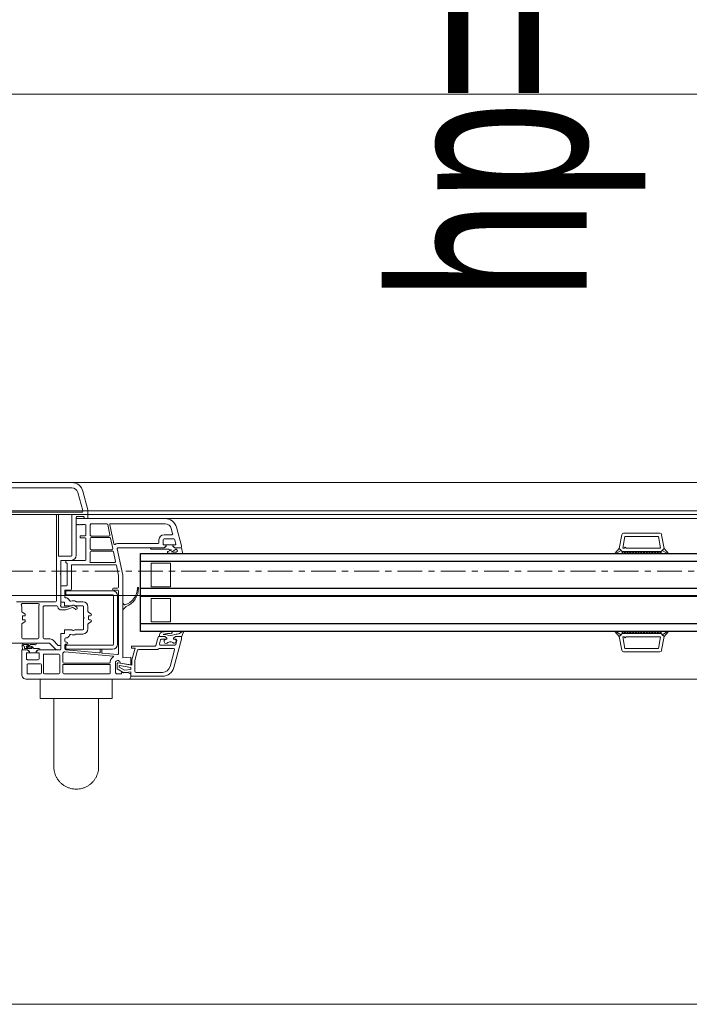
# Model space of a CAD drawing. Header units: centimetres. Extents: x 376 to 6517, y 1901 to 66534.
# Tile 93 of 105: x 2701 to 2736, y 66290 to 66341. Entities that reach past the tile are written whole.
import ezdxf

# ---------------------------------------------------------------- set-up
doc = ezdxf.new("R2010")
doc.units = ezdxf.units.CM
doc.linetypes.add('Linia siatki', pattern=[2.2225, 1.27, -0.3175, 0.3175, -0.3175])
for name, color, linetype, lineweight in [('A-DETL-GENF', 7, 'Continuous', 5), ('A-GENM', 7, 'Continuous', 5), ('A-GLAZ', 7, 'Continuous', 5), ('A-GLAZ-IDEN', 7, 'Continuous', 5), ('S-GRID', 7, 'Continuous', 5)]:
    doc.layers.add(name, color=color, linetype=linetype, lineweight=lineweight)
doc.styles.add('Arial Narrow_1', font='ARIALN.TTF', dxfattribs={"width": 0.8, "height": 10})

# ---------------------------------------------------------------- blocks, each defined once
blk = doc.blocks.new('Windows_S9000-Double-Vent-Window-with-Sashbars - O3 Windows_S9000-Double-Vent-Window-with-Sashbars 2-9090698-__-00_00 Przyziemie PB')
at = {"layer": 'A-DETL-GENF'}
for p, q in [((-5.9, 6.45), (-5.9, 6.6)), ((-5.8, 6.7), (-0.55, 6.7)), ((-8.11, 6.105), (-8.5, 4.652)), ((-5.9, 6.55), (-7.531, 6.55)), ((-6.17, 6.35), (-7.531, 6.35)), ((-6.11, 5.76), (-6.11, 6.29)), ((-5.908, 6.33), (-5.9, 6.55)), ((-5.55, 6.368), (-5.908, 6.33)), ((-5.75, 6.35), (-5.9, 6.45)), ((-5.9, 6.21), (-5.577, 6.244)), ((-5.9, 6.094), (-5.9, 6.21)), ((-5.323, 5.993), (-5.9, 6.094)), ((-5.42, 6.35), (-5.75, 6.35)), ((-5.577, 6.244), (-5.3, 6.085)), ((-5.2, 6.165), (-5.55, 6.368)), ((-5.17, 6.42), (-5.42, 6.42)), ((-5.42, 6.42), (-5.42, 6.35)), ((-5.3, 6.085), (-5.3, 6.012)), ((-5.2, 5.911), (-5.2, 6.165)), ((-5.12, 6.37), (-5.17, 6.42)), ((-5.12, 5.811), (-5.12, 6.37)), ((-4.85, 5.99), (-4.85, 6.38)), ((-4.8, 6.43), (-2.46, 6.43)), ((-2.41, 6.38), (-2.41, 5.99)), ((-2.26, 5.47), (-2.26, 6.38)), ((-2.21, 6.43), (-1.46, 6.43)), ((-1.41, 6.38), (-1.41, 5.47)), ((-1.31, 6.38), (-1.31, 5.97)), ((-0.62, 6.43), (-1.26, 6.43)), ((-0.57, 5.97), (-0.57, 6.38)), ((-0.3, 6.45), (-0.3, 5.2)), ((-7.917, 6.054), (-8.148, 5.193)), ((-6.252, 5.217), (-6.113, 5.734)), ((-6.118, 5.1), (-5.953, 5.713)), ((-5.95, 5.739), (-5.95, 5.984)), ((-5.95, 5.984), (-5.259, 5.862)), ((-5.9, 5.575), (-5.9, 5.97)), ((-5.9, 5.97), (-5.355, 5.874)), ((-5.49, 5.611), (-5.9, 5.575)), ((-5.49, 1.35), (-5.49, 5.611)), ((-4.85, 5.761), (-4.85, 5.82)), ((-2.46, 5.94), (-4.8, 5.94)), ((-4.8, 5.87), (-2.46, 5.87)), ((-2.41, 5.82), (-2.41, 5.391)), ((-1.26, 5.92), (-0.62, 5.92)), ((-1.19, 5.65), (-1.19, 5.35)), ((-0.59, 5.7), (-1.14, 5.7)), ((-0.54, 5.35), (-0.54, 5.65)), ((-33.3, 4.516), (-33.176, 5.217)), ((-33.115, 4.53), (-33.011, 5.12)), ((-33.078, 5.3), (-31.222, 5.3)), ((-33.011, 5.12), (-31.289, 5.12)), ((-31.289, 5.12), (-31.185, 4.53)), ((-31, 4.516), (-31.124, 5.217)), ((-8.1, 5.13), (-7.351, 5.13)), ((-7.265, 5.18), (-6.3, 5.18)), ((-5.93, 5.1), (-6.118, 5.1)), ((-5.93, 5), (-5.93, 5.1)), ((-5.27, 2.17), (-5.27, 5.382)), ((-5.216, 5.432), (-4.438, 5.364)), ((-2.508, 5.295), (-4.994, 5.513)), ((-4.967, 5.16), (-2.567, 5.16)), ((-4.42, 5.344), (-4.42, 5.182)), ((-4.4, 5.162), (-4.34, 5.162)), ((-4.32, 5.182), (-4.32, 5.331)), ((-4.298, 5.351), (-2.566, 5.2)), ((-2.567, 5.16), (-2.567, 4.96)), ((-2.52, 5.15), (-2.52, 4.95)), ((-2.3, 5.15), (-2.3, 5.02)), ((-2.3, 5.15), (-2.3, 4.36)), ((-2.121, 5.2), (-2.25, 5.2)), ((-1.14, 5.2), (-2.25, 5.2)), ((-1.46, 5.42), (-2.21, 5.42)), ((-1.745, 4.865), (-2.051, 5.171)), ((-1.141, 5.2), (-1.245, 5.2)), ((-1.19, 5.35), (-1.04, 5.35)), ((-1.185, 5.13), (-0.925, 5.13)), ((-1.069, 5.251), (-1.141, 5.2)), ((-1.04, 5.3), (-1.14, 5.2)), ((-1.04, 5.35), (-1.04, 5.3)), ((-0.69, 5.349), (-1.04, 5.349)), ((-1.04, 5.349), (-1.04, 5.26)), ((-0.803, 5.13), (-0.442, 5.13)), ((-0.59, 5.106), (-0.8, 5.08)), ((-0.69, 5.3), (-0.69, 5.35)), ((-0.69, 5.35), (-0.54, 5.35)), ((-0.69, 5.26), (-0.69, 5.349)), ((-0.59, 5.2), (-0.69, 5.3)), ((-0.59, 5.2), (-0.662, 5.251)), ((-0.345, 5.2), (-0.59, 5.2)), ((-0.3, 5.2), (-0.59, 5.2)), ((-0.442, 5.13), (-0.434, 5.033)), ((-0.326, 4.954), (-0.345, 5.2)), ((-31.3, 4.58), (-31.35, 4.53)), ((-31.25, 4.53), (-31.3, 4.58)), ((-8.5, 4.652), (-8.5, 4.548)), ((-8.263, 4.713), (-8.209, 4.913)), ((-8.099, 4.65), (-8.215, 4.65)), ((-8.099, 4.6), (-8.199, 4.5)), ((-8.199, 4.5), (-8.099, 4.6)), ((-8.161, 4.95), (-7.43, 4.95)), ((-8.158, 4.65), (-8.099, 4.65)), ((-8.099, 4.65), (-8.099, 4.6)), ((-8.099, 4.6), (-8.099, 4.65)), ((-7.749, 4.6), (-7.749, 4.65)), ((-7.749, 4.65), (-7.724, 4.65)), ((-7.483, 4.65), (-7.749, 4.65)), ((-7.749, 4.65), (-7.749, 4.6)), ((-7.649, 4.5), (-7.749, 4.6)), ((-7.749, 4.6), (-7.649, 4.5)), ((-7.382, 4.887), (-7.435, 4.687)), ((-7.31, 4.537), (-7.196, 4.963)), ((-7.147, 5), (-5.93, 5)), ((-5.217, 2.41), (-5.217, 4.91)), ((-5.017, 4.91), (-5.017, 2.41)), ((-2.567, 4.96), (-4.967, 4.96)), ((-2.57, 4.9), (-2.62, 4.9)), ((-2.62, 4.8), (-2.57, 4.8)), ((-2.52, 4.75), (-2.52, 4.634)), ((-2.25, 4.97), (-2.196, 4.97)), ((-2.161, 4.955), (-1.907, 4.702)), ((1.1, 4.85), (-1.709, 4.85)), ((-1.709, 4.62), (-1.45, 4.62)), ((-1.4, 4.57), (-1.4, 2.99)), ((-1.18, 4.57), (-1.18, 2.985)), ((-0.35, 4.62), (-1.13, 4.62)), ((-1.004, 4.85), (-0.38, 4.85)), ((-0.756, 4.925), (-0.963, 4.92)), ((-0.785, 5.022), (-0.637, 5.04)), ((-0.618, 5.039), (-0.756, 4.925)), ((-0.647, 4.938), (-0.551, 5.018)), ((-0.413, 4.92), (-0.641, 4.92)), ((-0.3, 3.881), (-0.3, 4.57)), ((-33.531, 4.257), (-33.3, 4.516)), ((-33.208, 4.414), (-33.511, 4.232)), ((-33.149, 4.35), (-33.3, 4.516)), ((-33.3, 4.516), (-33.208, 4.414)), ((-33.15, 4.299), (-33.099, 4.35)), ((-33.15, 4.35), (-31.15, 4.35)), ((-33.15, 4.25), (-33.15, 4.35)), ((-33.15, 4.35), (-31.15, 4.35)), ((-31.15, 4.25), (-33.15, 4.25)), ((-33.049, 4.25), (-33.149, 4.35)), ((-31.35, 4.53), (-33.115, 4.53)), ((-32.957, 4.35), (-33.049, 4.25)), ((-32.907, 4.25), (-33.007, 4.35)), ((-32.816, 4.35), (-32.907, 4.25)), ((-32.766, 4.25), (-32.866, 4.35)), ((-32.675, 4.35), (-32.766, 4.25)), ((-32.625, 4.25), (-32.725, 4.35)), ((-32.533, 4.35), (-32.625, 4.25)), ((-32.483, 4.25), (-32.583, 4.35)), ((-32.392, 4.35), (-32.483, 4.25)), ((-32.342, 4.25), (-32.442, 4.35)), ((-32.25, 4.35), (-32.342, 4.25)), ((-32.2, 4.25), (-32.3, 4.35)), ((-32.109, 4.35), (-32.2, 4.25)), ((-32.059, 4.25), (-32.159, 4.35)), ((-31.967, 4.35), (-32.059, 4.25)), ((-31.917, 4.25), (-32.017, 4.35)), ((-31.826, 4.35), (-31.917, 4.25)), ((-31.776, 4.25), (-31.876, 4.35)), ((-31.685, 4.35), (-31.776, 4.25)), ((-31.635, 4.25), (-31.735, 4.35)), ((-31.543, 4.35), (-31.635, 4.25)), ((-31.493, 4.25), (-31.593, 4.35)), ((-31.402, 4.35), (-31.493, 4.25)), ((-31.352, 4.25), (-31.452, 4.35)), ((-31.26, 4.35), (-31.352, 4.25)), ((-31.31, 4.35), (-31.21, 4.25)), ((-31.185, 4.53), (-31.25, 4.53)), ((-31.21, 4.25), (-31.15, 4.331)), ((-31.15, 4.331), (-31.169, 4.35)), ((-31.15, 4.35), (-31, 4.516)), ((-31.15, 4.35), (-31.15, 4.25)), ((-31.092, 4.414), (-31, 4.516)), ((-30.789, 4.232), (-31.092, 4.414)), ((-31, 4.516), (-30.769, 4.257)), ((-8.501, 4.536), (-8.6, 4.327)), ((-8.531, 4.26), (-8.405, 4.359)), ((-8.199, 4.5), (-8.453, 4.5)), ((-8.45, 4.5), (-8.199, 4.5)), ((-7.699, 4.4), (-7.558, 4.4)), ((-7.389, 4.5), (-7.649, 4.5)), ((-7.649, 4.5), (-7.358, 4.5)), ((-7.558, 4.4), (-7.591, 4.386)), ((-7.49, 4.28), (-7.424, 4.326)), ((-3.7, 4.11), (-3.7, 3.881)), ((-3.48, 4.11), (-3.48, 3.58)), ((-3.112, 4.38), (-3.43, 4.38)), ((-3.053, 4.16), (-3.43, 4.16)), ((-2.965, 4.203), (-3.028, 4.167)), ((-2.5, 4.16), (-2.853, 4.16)), ((-2.3, 4.36), (-2.5, 4.36)), ((-2.5, 4.36), (-2.5, 4.16)), ((-7.95, 3.75), (-7.95, 2.55)), ((-6.95, 3.75), (-7.95, 3.75)), ((-6.95, 2.55), (-6.95, 3.75)), ((-3.724, 3.839), (-3.856, 3.756)), ((-3.83, 3.65), (-3.755, 3.65)), ((-3.73, 3.625), (-3.73, 3.475)), ((-3.48, 3.58), (-3.51, 3.55)), ((-3.51, 3.55), (-3.48, 3.52)), ((-0.456, 3.756), (-0.324, 3.839)), ((-0.355, 3.65), (-0.43, 3.65)), ((-0.33, 3.475), (-0.33, 3.625)), ((-5.643, 2.977), (-5.524, 3.096)), ((-5.49, 3.082), (-5.49, 2.838)), ((-3.856, 3.344), (-3.724, 3.261)), ((-3.755, 3.45), (-3.83, 3.45)), ((-3.7, 3.219), (-3.7, 2.99)), ((-3.48, 3.52), (-3.48, 2.99)), ((-2.95, 3.032), (-3.056, 3.106)), ((-2.561, 3.144), (-2.905, 3.026)), ((-2.35, 3.144), (-2.561, 3.144)), ((-0.324, 3.261), (-0.456, 3.344)), ((-0.43, 3.45), (-0.355, 3.45)), ((-0.3, 2.99), (-0.3, 3.219)), ((-7.95, 2.55), (-6.95, 2.55)), ((-5.524, 2.824), (-5.577, 2.878)), ((-3.43, 2.94), (-3.053, 2.94)), ((-3.43, 2.72), (-3.112, 2.72)), ((-3.124, 3.008), (-2.969, 2.899)), ((-3.028, 2.933), (-2.965, 2.897)), ((-2.924, 2.893), (-2.628, 2.994)), ((-2.853, 2.94), (-2.5, 2.94)), ((-2.628, 2.994), (-2.35, 2.994)), ((-2.5, 2.94), (-2.5, 2.74)), ((-2.5, 2.74), (-2.3, 2.74)), ((-2.301, 2.936), (-2.28, 2.915)), ((-2.28, 2.915), (-2.3, 2.895)), ((-2.3, 2.895), (-2.3, 1.33)), ((-2.3, 2.74), (-2.3, 2)), ((-1.45, 2.94), (-2.104, 2.94)), ((-2.08, 2.67), (-2.08, -1.709)), ((-0.03, 2.72), (-2.03, 2.72)), ((-1.151, 2.82), (-0.327, 2.82)), ((-5.02, 2.12), (-5.22, 2.12)), ((-4.967, 2.36), (-2.567, 2.36)), ((-2.567, 2.16), (-4.967, 2.16)), ((-2.86, 2.07), (-2.86, 0.87)), ((-2.54, 2.12), (-2.81, 2.12)), ((-2.567, 2.36), (-2.567, 2.16)), ((-2.52, 2.495), (-2.52, 2.14)), ((-7.95, 1.95), (-7.95, 0.75)), ((-6.95, 1.95), (-7.95, 1.95)), ((-6.95, 0.75), (-6.95, 1.95)), ((-5.27, 1.373), (-5.27, 1.97)), ((-5.22, 2.02), (-5.02, 2.02)), ((-2.64, 1.85), (-2.64, 0.792)), ((-2.4, 1.9), (-2.59, 1.9)), ((-5.205, 0.01), (-5.49, 1.35)), ((-5.161, 0.86), (-5.27, 1.373)), ((-2.3, 1.33), (-2.27, 1.3)), ((-2.27, 1.3), (-2.3, 1.27)), ((-2.3, 1.27), (-2.3, 0.65)), ((-7.95, 0.75), (-6.95, 0.75)), ((-5.116, 0.65), (-5.012, 0.16)), ((-2.91, 0.82), (-5.112, 0.82)), ((-3.854, 0.71), (-5.067, 0.71)), ((-3.82, 0.17), (-3.82, 0.568)), ((-3.6, 0.55), (-3.6, -0.515)), ((-2.569, 0.6), (-3.55, 0.6)), ((-2.35, 0.6), (-2.83, 0.6)), ((-2.625, 0.756), (-2.569, 0.7)), ((-2.569, 0.7), (-2.569, 0.6)), ((-33.531, 0.243), (-33.3, -0.016)), ((-33.208, 0.086), (-33.511, 0.268)), ((-33.149, 0.15), (-33.3, -0.016)), ((-33.3, -0.016), (-33.208, 0.086)), ((-33.15, 0.25), (-33.15, 0.15)), ((-31.15, 0.25), (-33.15, 0.25)), ((-33.15, 0.201), (-33.099, 0.15)), ((-33.15, 0.15), (-31.15, 0.15)), ((-33.15, 0.15), (-31.15, 0.15)), ((-33.049, 0.25), (-33.149, 0.15)), ((-32.957, 0.15), (-33.049, 0.25)), ((-32.907, 0.25), (-33.007, 0.15)), ((-32.816, 0.15), (-32.907, 0.25)), ((-32.766, 0.25), (-32.866, 0.15)), ((-32.675, 0.15), (-32.766, 0.25)), ((-32.625, 0.25), (-32.725, 0.15)), ((-32.533, 0.15), (-32.625, 0.25)), ((-32.483, 0.25), (-32.583, 0.15)), ((-32.392, 0.15), (-32.483, 0.25)), ((-32.342, 0.25), (-32.442, 0.15)), ((-32.25, 0.15), (-32.342, 0.25)), ((-32.2, 0.25), (-32.3, 0.15)), ((-32.109, 0.15), (-32.2, 0.25)), ((-32.059, 0.25), (-32.159, 0.15)), ((-31.967, 0.15), (-32.059, 0.25)), ((-31.917, 0.25), (-32.017, 0.15)), ((-31.826, 0.15), (-31.917, 0.25)), ((-31.776, 0.25), (-31.876, 0.15)), ((-31.685, 0.15), (-31.776, 0.25)), ((-31.635, 0.25), (-31.735, 0.15)), ((-31.543, 0.15), (-31.635, 0.25)), ((-31.493, 0.25), (-31.593, 0.15)), ((-31.402, 0.15), (-31.493, 0.25)), ((-31.352, 0.25), (-31.452, 0.15)), ((-31.26, 0.15), (-31.352, 0.25)), ((-31.31, 0.15), (-31.21, 0.25)), ((-31.21, 0.25), (-31.15, 0.169)), ((-31.15, 0.169), (-31.169, 0.15)), ((-31.15, 0.15), (-31.15, 0.25)), ((-31.15, 0.15), (-31, -0.016)), ((-30.789, 0.268), (-31.092, 0.086)), ((-31.092, 0.086), (-31, -0.016)), ((-31, -0.016), (-30.769, 0.243)), ((-8.565, 0.189), (-8.511, -0.05)), ((-8.141, 0.25), (-8.516, 0.25)), ((-8.248, 0.17), (-8.141, 0.17)), ((-7.895, 0.05), (-7.979, 0.05)), ((-7.843, 0.02), (-7.895, 0.05)), ((-6.975, 0.02), (-7.843, 0.02)), ((-4.963, 0.12), (-3.87, 0.12)), ((-4.927, 0.05), (-3.87, 0.05)), ((-3.1, 0.33), (-3.1, -1.61)), ((-2.88, 0.33), (-2.88, -1.71)), ((-2.23, 0.38), (-2.83, 0.38)), ((-2.18, -1.71), (-2.18, 0.33)), ((-33.3, -0.016), (-33.176, -0.717)), ((-31.35, -0.03), (-33.115, -0.03)), ((-33.115, -0.03), (-33.011, -0.62)), ((-31.3, -0.08), (-31.35, -0.03)), ((-31.25, -0.03), (-31.3, -0.08)), ((-31.289, -0.62), (-31.185, -0.03)), ((-31.185, -0.03), (-31.25, -0.03)), ((-31, -0.016), (-31.124, -0.717)), ((-8.511, -0.05), (-8.17, -0.05)), ((-8.5, -0.154), (-8.5, -0.1)), ((-8.245, -1.105), (-8.5, -0.154)), ((-8.45, -0.05), (-8.17, -0.05)), ((-8.222, -0.225), (-8.158, -0.463)), ((-8.07, -0.2), (-8.203, -0.2)), ((-8.17, -0.05), (-8.098, -0.101)), ((-8.17, -0.05), (-8.07, -0.15)), ((-8.11, -0.5), (-7.62, -0.5)), ((-8.07, -0.11), (-8.07, -0.199)), ((-8.07, -0.15), (-8.07, -0.2)), ((-8.07, -0.199), (-7.72, -0.199)), ((-7.72, -0.15), (-7.62, -0.05)), ((-7.72, -0.199), (-7.72, -0.11)), ((-7.72, -0.2), (-7.72, -0.15)), ((-7.59, -0.2), (-7.72, -0.2)), ((-7.619, -0.05), (-7.691, -0.101)), ((-7.62, -0.05), (-5.254, -0.05)), ((-6.915, -0.05), (-7.619, -0.05)), ((-7.57, -0.45), (-7.57, -0.22)), ((-7.35, -0.45), (-7.35, -0.32)), ((-7.3, -0.27), (-5.255, -0.27)), ((-5.026, -0.255), (-4.821, -1.22)), ((-4.863, -0.54), (-4.976, -0.01)), ((-3.82, 0), (-3.82, -0.53)), ((-33.078, -0.8), (-31.222, -0.8)), ((-33.011, -0.62), (-31.289, -0.62)), ((-7.984, -1.035), (-8.052, -0.783)), ((-8.004, -0.72), (-7.62, -0.72)), ((-4.714, -1.24), (-4.827, -0.71)), ((-3.87, -0.58), (-4.814, -0.58)), ((-4.778, -0.65), (-3.87, -0.65)), ((-3.82, -0.7), (-3.82, -1.23)), ((-3.6, -0.715), (-3.6, -1.2)), ((-3.55, -0.565), (-3.3, -0.565)), ((-3.3, -0.665), (-3.55, -0.665)), ((-3.3, -0.565), (-3.3, -0.665)), ((-4.87, -1.28), (-7.665, -1.28)), ((-3.87, -1.28), (-4.666, -1.28)), ((-3.55, -1.25), (-3.4, -1.25)), ((-3.4, -1.25), (-3.38, -1.23)), ((-3.38, -1.23), (-3.36, -1.25)), ((-3.36, -1.25), (-3.34, -1.23)), ((-3.34, -1.23), (-3.32, -1.25)), ((-3.32, -1.25), (-3.3, -1.23)), ((-3.3, -1.23), (-3.28, -1.25)), ((-3.28, -1.25), (-3.26, -1.23)), ((-3.26, -1.23), (-3.24, -1.25)), ((-3.24, -1.25), (-3.22, -1.23)), ((-3.22, -1.23), (-3.2, -1.25)), ((-3.2, -1.25), (-3.18, -1.23)), ((-3.18, -1.23), (-3.16, -1.25)), ((-3.16, -1.25), (-3.14, -1.23)), ((-3.14, -1.23), (-3.1, -1.27)), ((-3.1, -1.27), (-3.1, -1.55)), ((-3.1, -1.55), (-7.665, -1.55)), ((-3.55, -1.55), (-3.7, -1.55)), ((-3.7, -1.55), (-3.7, -1.992)), ((-3.7, -1.992), (-3.444, -2.955)), ((-3.15, -1.66), (-3.451, -1.66)), ((-3.43, -1.92), (-3.43, -1.963)), ((-3.43, -1.963), (-3.183, -2.885)), ((0.428, -1.87), (-3.38, -1.87)), ((-2.83, -1.76), (-2.23, -1.76)), ((-2.03, -1.76), (0.42, -1.76)), ((-2.864, -3.13), (0.54, -3.13)), ((-2.864, -3.4), (2.866, -3.4))]:
    blk.add_line(p, q, dxfattribs=at)
at = {"layer": 'A-DETL-GENF', "color": 176, "lineweight": 25, "true_color": 0x00007f}
for p, q in [((-57.9, 4.25), (-6.4, 4.25)), ((-6.4, 4.25), (-6.4, 0.25)), ((-57.9, 3.85), (-6.4, 3.85)), ((-57.9, 2.45), (-6.4, 2.45)), ((-57.9, 2.05), (-6.4, 2.05)), ((-57.9, 0.65), (-6.4, 0.65)), ((-6.4, 0.25), (-57.9, 0.25))]:
    blk.add_line(p, q, dxfattribs=at)
at = {"layer": 'A-DETL-GENF'}
for centre, radius, start, end in [((-5.8, 6.6), 0.1, 90, 180), ((-0.55, 6.45), 0.25, 360, 90), ((-7.531, 5.95), 0.6, 90, 165), ((-7.531, 5.95), 0.4, 90, 165), ((-6.17, 6.29), 0.06, 0, 90), ((-4.8, 6.38), 0.05, 90, 180), ((-2.46, 6.38), 0.05, 0, 90), ((-2.21, 6.38), 0.05, 90, 180), ((-1.46, 6.38), 0.05, 0, 90), ((-1.26, 6.38), 0.05, 90, 180), ((-0.62, 6.38), 0.05, 360, 90), ((-6.21, 5.76), 0.1, 345, 0), ((-6.05, 5.739), 0.1, 345, 0), ((-5.23, 5.87), 0.125, 178.2162, 331.6424), ((-5.32, 6.012), 0.02, 260, 0), ((-5.25, 5.911), 0.05, 260, 0), ((-5.225, 5.876), 0.395, 304.0712, 340.3944), ((-4.9, 5.761), 0.05, 340.3944, 0), ((-4.8, 5.99), 0.05, 180, 270), ((-4.8, 5.82), 0.05, 90, 180), ((-2.46, 5.99), 0.05, 270, 0), ((-2.46, 5.82), 0.05, 0, 90), ((-1.26, 5.97), 0.05, 180, 270), ((-1.14, 5.65), 0.05, 90, 180), ((-0.62, 5.97), 0.05, 270, 360), ((-0.59, 5.65), 0.05, 360, 90), ((-33.078, 5.2), 0.1, 90, 170), ((-31.222, 5.2), 0.1, 10, 90), ((-8.1, 5.18), 0.05, 165, 270), ((-7.351, 5.18), 0.05, 270, 330), ((-7.265, 5.13), 0.05, 90, 150), ((-6.3, 5.23), 0.05, 270, 345), ((-5.22, 5.382), 0.05, 85, 180), ((-4.967, 4.91), 0.25, 90, 180), ((-4.993, 5.533), 0.02, 124.0712, 265), ((-4.44, 5.344), 0.02, 0, 85), ((-4.4, 5.182), 0.02, 180, 270), ((-4.34, 5.182), 0.02, 270, 0), ((-4.3, 5.331), 0.02, 85, 180), ((-2.57, 5.15), 0.05, 0, 85), ((-2.504, 5.345), 0.05, 265, 322.4607), ((-2.25, 5.15), 0.27, 131.0145, 142.4607), ((-2.46, 5.391), 0.05, 311.0145, 0), ((-2.25, 5.15), 0.05, 90, 180), ((-2.25, 5.15), 0.05, 90, 180), ((-2.21, 5.47), 0.05, 180, 270), ((-2.121, 5.1), 0.1, 45, 90), ((-1.46, 5.47), 0.05, 270, 0), ((-1.185, 5.19), 0.06, 180, 270), ((-1.04, 5.21), 0.05, 90.4543, 125.2176), ((-0.925, 5.1), 0.03, 9.2336, 90), ((-0.797, 5.121), 0.1, 189.2336, 277.0491), ((-0.803, 5.105), 0.025, 90, 277.0491), ((-0.691, 5.21), 0.05, 54.7933, 89.5457), ((-0.641, 5.07), 0.03, 277.0491, 1.8451), ((-0.596, 5.062), 0.02, 319.0752, 119.4087), ((-0.583, 5.057), 0.05, 309.9917, 97.0491), ((-8.215, 4.7), 0.05, 165, 270), ((-8.138, 4.751), 0.103, 64.8309, 258.5445), ((-8.161, 4.9), 0.05, 90, 165), ((-7.94, 4.996), 0.216, 224.5045, 318.3537), ((-7.721, 4.76), 0.109, 268.4079, 121.9792), ((-7.483, 4.7), 0.05, 270, 345), ((-7.43, 4.9), 0.05, 345, 90), ((-7.147, 4.95), 0.05, 90, 165), ((-4.967, 4.91), 0.05, 90, 180), ((-2.55, 4.365), 0.22, 94.248, 161.5112), ((-2.62, 4.85), 0.05, 90, 270), ((-2.57, 4.95), 0.05, 270, 0), ((-2.57, 4.75), 0.05, 0, 90), ((-2.57, 4.634), 0.05, 274.248, 0), ((-2.25, 5.02), 0.05, 180, 270), ((-2.196, 4.92), 0.05, 45, 90), ((-1.709, 4.9), 0.28, 225, 270), ((-1.709, 4.9), 0.05, 225, 270), ((-1.45, 4.57), 0.05, 0, 90), ((-1.13, 4.57), 0.05, 90, 180), ((-1.004, 4.893), 0.0425, 49.4134, 270), ((-0.641, 4.93), 0.01, 129.9917, 270), ((-0.598, 5.017), 0.03, 76.6388, 133.0422), ((-0.394, 5.036), 0.04, 184.4585, 269.9289), ((-0.413, 4.94), 0.02, 270, 337.4126), ((-0.394, 4.969), 0.027, 296.8257, 89.9289), ((-0.371, 4.923), 0.025, 116.8257, 157.4126), ((-0.38, 4.9), 0.05, 270, 347.4904), ((-0.35, 4.57), 0.05, 0, 90), ((-0.545, 4.937), 0.22, 347.4904, 4.4585), ((-33.519, 4.246), 0.016, 138.5402, 300.8835), ((-30.781, 4.246), 0.016, 239.1165, 41.4598), ((-8.557, 4.302), 0.0494, 150.0258, 301.1785), ((-8.453, 4.55), 0.05, 196.644, 270), ((-8.45, 4.55), 0.05, 182, 270), ((-7.995, 2.742), 1.668, 95.8112, 104.2165), ((-7.933, 3.979), 0.481, 60.946, 118.7114), ((-7.981, 4.32), 0.05, 92.2776, 173.0554), ((-7.971, 4.319), 0.06, 173.0554, 196.5347), ((-7.981, 4.316), 0.05, 196.5347, 261.3481), ((-7.781, 5.797), 1.544, 262.2923, 280.8695), ((-7.821, 5.217), 0.862, 259.1393, 285.4159), ((-7.452, 4.367), 0.05, 304.5336, 330.296), ((-7.651, 4.486), 0.281, 329.3047, 358.7103), ((-7.389, 4.48), 0.02, 358.7103, 90), ((-7.358, 4.55), 0.05, 270, 345), ((-3.43, 4.11), 0.27, 90, 180), ((-3.43, 4.11), 0.05, 90, 180), ((-3.112, 4.43), 0.05, 270, 302.4617), ((-2.94, 4.16), 0.27, 65.257, 122.4617), ((-3.053, 4.21), 0.05, 270, 300), ((-2.94, 4.16), 0.05, 30, 120), ((-2.853, 4.21), 0.05, 210, 270), ((-2.806, 4.451), 0.05, 245.257, 341.5112), ((-3.83, 3.713), 0.05, 122, 180), ((-3.83, 3.7), 0.05, 180, 270), ((-3.755, 3.625), 0.025, 0, 90), ((-3.75, 3.881), 0.05, 302, 0), ((-0.43, 3.713), 0.05, 122, 187.6195), ((-0.43, 3.7), 0.05, 172.3805, 270), ((-0.355, 3.625), 0.025, 0, 90), ((-0.35, 3.881), 0.05, 302, 0), ((-5.51, 3.082), 0.02, 360, 135), ((-3.83, 3.4), 0.05, 90, 180), ((-3.83, 3.387), 0.05, 180, 238), ((-3.755, 3.475), 0.025, 270, 0), ((-3.75, 3.219), 0.05, 0, 58), ((-3.09, 3.057), 0.06, 55, 180), ((-3.09, 3.057), 0.06, 180, 235), ((-2.35, 2.944), 0.2, 10.5149, 90), ((-0.43, 3.4), 0.05, 90, 187.6195), ((-0.43, 3.387), 0.05, 172.3805, 238), ((-0.355, 3.475), 0.025, 270, 0), ((-0.35, 3.219), 0.05, 0, 58), ((-5.32, 2.056), 0.971, 110.55, 182.5409), ((-5.343, 2.021), 0.898, 106.4755, 180.1126), ((-5.679, 3.012), 0.05, 290.55, 315), ((-5.592, 2.864), 0.02, 45, 106.4755), ((-5.51, 2.838), 0.02, 225, 0), ((-3.43, 2.99), 0.27, 180, 270), ((-3.43, 2.99), 0.05, 180, 270), ((-3.112, 2.67), 0.05, 57.5383, 90), ((-2.94, 2.94), 0.27, 237.5383, 294.743), ((-3.053, 2.89), 0.05, 60, 90), ((-2.94, 2.94), 0.05, 235, 289), ((-2.94, 2.94), 0.05, 240, 330), ((-2.921, 3.073), 0.05, 235, 289), ((-2.853, 2.89), 0.05, 90, 150), ((-2.806, 2.649), 0.05, 18.4888, 114.743), ((-2.55, 2.735), 0.22, 198.4888, 272.388), ((-2.35, 2.944), 0.05, 350.0641, 90), ((-2.104, 2.99), 0.05, 190.5149, 270), ((-2.03, 2.67), 0.05, 90, 180), ((-1.45, 2.99), 0.05, 270, 0), ((-1.151, 2.87), 0.05, 158.9382, 270), ((-1.45, 2.985), 0.27, 338.9382, 0), ((-0.327, 2.87), 0.05, 270, 22.0243), ((-0.03, 2.99), 0.27, 180, 202.0243), ((-5.22, 2.17), 0.05, 180, 270), ((-4.967, 2.41), 0.25, 180, 270), ((-5.02, 2.07), 0.05, 270, 90), ((-4.967, 2.41), 0.05, 180, 270), ((-2.81, 2.07), 0.05, 90, 180), ((-2.54, 2.495), 0.02, 0, 92.388), ((-2.54, 2.14), 0.02, 270, 0), ((-6.265, 2.017), 0.025, 187.3608, 7.3608), ((-5.22, 1.97), 0.05, 90, 180), ((-2.59, 1.85), 0.05, 90, 180), ((-2.4, 2), 0.1, 270, 0), ((-5.112, 0.87), 0.05, 192, 270), ((-5.067, 0.66), 0.05, 90, 192), ((-3.854, 0.66), 0.05, 340.1013, 90), ((-3.6, 0.568), 0.22, 160.1013, 180), ((-3.55, 0.55), 0.05, 90, 180), ((-2.83, 0.33), 0.27, 90, 180), ((-2.91, 0.87), 0.05, 270, 0), ((-2.59, 0.792), 0.05, 180, 225), ((-2.35, 0.65), 0.05, 270, 0), ((-33.519, 0.254), 0.016, 59.1165, 221.4598), ((-30.781, 0.254), 0.016, 318.5402, 120.8835), ((-8.516, 0.2), 0.05, 90, 192.6302), ((-8.298, 0.193), 0.055, 262.4872, 335.6849), ((-8.323, 0.108), 0.035, 342.3253, 58.9059), ((-8.516, -0.075), 0.28, 26.0256, 37.151), ((-8.228, 0.065), 0.04, 206.0256, 306.1477), ((-7.527, -0.923), 1.171, 112.1252, 125.3392), ((-8.141, -1.75), 2, 80.5386, 90), ((-8.141, -1.75), 1.92, 84.8462, 90), ((-7.979, 0.06), 0.01, 120.5908, 270), ((-7.096, -1.751), 2.025, 110.4998, 116.0245), ((-7.819, 0.183), 0.04, 289.8534, 80.5386), ((-6.975, -0.04), 0.06, 360, 90), ((-5.254, 0), 0.05, 270, 12), ((-4.963, 0.17), 0.05, 192, 270), ((-4.927, 0), 0.05, 90, 192), ((-3.87, 0.17), 0.05, 270, 360), ((-3.87, 0), 0.05, 360, 90), ((-2.83, 0.33), 0.05, 90, 180), ((-2.23, 0.33), 0.05, 359.5556, 90), ((-8.45, -0.1), 0.05, 90.1638, 180), ((-8.203, -0.22), 0.02, 90, 195), ((-8.11, -0.45), 0.05, 195, 270), ((-8.069, -0.06), 0.05, 234.7824, 269.5457), ((-7.72, -0.06), 0.05, 270.4543, 305.2176), ((-7.62, -0.45), 0.27, 270, 360), ((-7.62, -0.45), 0.05, 270, 360), ((-7.59, -0.22), 0.02, 360, 90), ((-7.3, -0.32), 0.05, 90, 180), ((-5.255, 0), 0.27, 270, 304.1212), ((-5.075, -0.265), 0.05, 12, 124.1212), ((-33.078, -0.7), 0.1, 190, 270), ((-31.222, -0.7), 0.1, 270, 350), ((-8.004, -0.77), 0.05, 90, 195), ((-4.814, -0.53), 0.05, 192, 270), ((-4.778, -0.7), 0.05, 90, 192), ((-3.87, -0.53), 0.05, 270, 360), ((-3.87, -0.7), 0.05, 360, 90), ((-3.55, -0.515), 0.05, 180, 270), ((-3.55, -0.715), 0.05, 90, 180), ((-7.665, -0.95), 0.6, 195, 270), ((-7.665, -0.95), 0.33, 195, 270), ((-4.87, -1.23), 0.05, 270, 12), ((-4.666, -1.23), 0.05, 192, 270), ((-3.87, -1.23), 0.05, 270, 0), ((-3.55, -1.2), 0.05, 180, 270), ((-3.55, -1.6), 0.05, 354.2594, 90), ((-3.451, -1.61), 0.05, 174.2594, 269.4253), ((-3.38, -1.92), 0.05, 90, 180), ((-3.15, -1.61), 0.05, 270, 0), ((-2.83, -1.71), 0.05, 180, 270), ((-2.23, -1.71), 0.05, 270, 0), ((-2.03, -1.71), 0.05, 179.3488, 270), ((-2.864, -2.8), 0.6, 195, 270), ((-2.864, -2.8), 0.33, 195, 270)]:
    blk.add_arc(centre, radius, start, end, dxfattribs=at)
at = {"layer": 'A-GENM'}
for p, q in [((-61.125, 6.7), (-3.175, 6.7)), ((-58.917, -1.55), (-5.383, -1.55)), ((-65.217, -3.4), (65.217, -3.4))]:
    blk.add_line(p, q, dxfattribs=at)
at = {"layer": 'A-GLAZ'}
for p, q in [((69, 23.4), (-69, 23.4)), ((-4.25, 11.2), (-4.25, 7.7)), ((-1.95, 7.7), (-1.95, 11.2)), ((-1.25, 7.7), (-4.95, 7.7)), ((-4.95, 7.7), (-4.95, 6.7)), ((-1.25, 6.7), (-1.25, 7.7)), ((-4.95, 6.7), (-1.25, 6.7)), ((-69, 2.4), (69, 2.4)), ((69, -1.75), (-69, -1.75)), ((-69, -1.95), (69, -1.95)), ((69, -23.35), (-69, -23.35))]:
    blk.add_line(p, q, dxfattribs=at)
for points, knots in [([(-3.1, 12.35), (-3.2, 12.35), (-3.351, 12.33), (-3.541, 12.265), (-3.677, 12.199), (-3.781, 12.129), (-3.859, 12.065), (-3.932, 11.997), (-4.015, 11.902), (-4.085, 11.797), (-4.132, 11.709), (-4.163, 11.64), (-4.19, 11.569), (-4.212, 11.498), (-4.229, 11.425), (-4.241, 11.35), (-4.248, 11.275), (-4.25, 11.225), (-4.25, 11.2)], [0, 0, 0, 0, 0.0833333, 0.125, 0.1666667, 0.2083333, 0.2291667, 0.25, 0.2916667, 0.3333333, 0.3541667, 0.375, 0.3958333, 0.4166667, 0.4375, 0.4583333, 0.4791667, 0.5, 0.5, 0.5, 0.5]), ([(-1.95, 11.2), (-1.95, 11.225), (-1.952, 11.275), (-1.959, 11.35), (-1.971, 11.425), (-1.988, 11.498), (-2.01, 11.569), (-2.037, 11.64), (-2.068, 11.709), (-2.103, 11.775), (-2.143, 11.839), (-2.202, 11.921), (-2.268, 11.997), (-2.341, 12.065), (-2.419, 12.129), (-2.523, 12.199), (-2.659, 12.265), (-2.849, 12.33), (-3, 12.35), (-3.1, 12.35)], [0.5, 0.5, 0.5, 0.5, 0.5208333, 0.5416667, 0.5625, 0.5833333, 0.6041667, 0.625, 0.6458333, 0.6666667, 0.6875, 0.7083333, 0.75, 0.7708333, 0.7916667, 0.8333333, 0.875, 0.9166667, 1, 1, 1, 1])]:
    blk.add_open_spline(points, degree=3, knots=knots, dxfattribs=at)

msp = doc.modelspace()

# ---------------------------------------------------------------- linework, layer by layer
at = {"layer": 'S-GRID', "color": 9, "linetype": 'Linia siatki', "true_color": 0xc0c0c0}
msp.add_line((1669.563, 66312.512), (3077.65, 66312.512), dxfattribs=at)

# ---------------------------------------------------------------- block references
at = {"layer": 'A-GLAZ', "rotation": 180}
msp.add_blockref('Windows_S9000-Double-Vent-Window-with-Sashbars - O3 Windows_S9000-Double-Vent-Window-with-Sashbars 2-9090698-__-00_00 Przyziemie PB', (2701.197, 66313.662), dxfattribs=at)

# ---------------------------------------------------------------- texts
at = {"layer": 'A-GLAZ-IDEN', "insert": (2720.52, 66326.437), "char_height": 10, "width": 53.8734, "attachment_point": 1, "rotation": 90, "style": 'Arial Narrow_1'}
msp.add_mtext('hp=105cm', dxfattribs=at)

doc.saveas('drawing.dxf')
